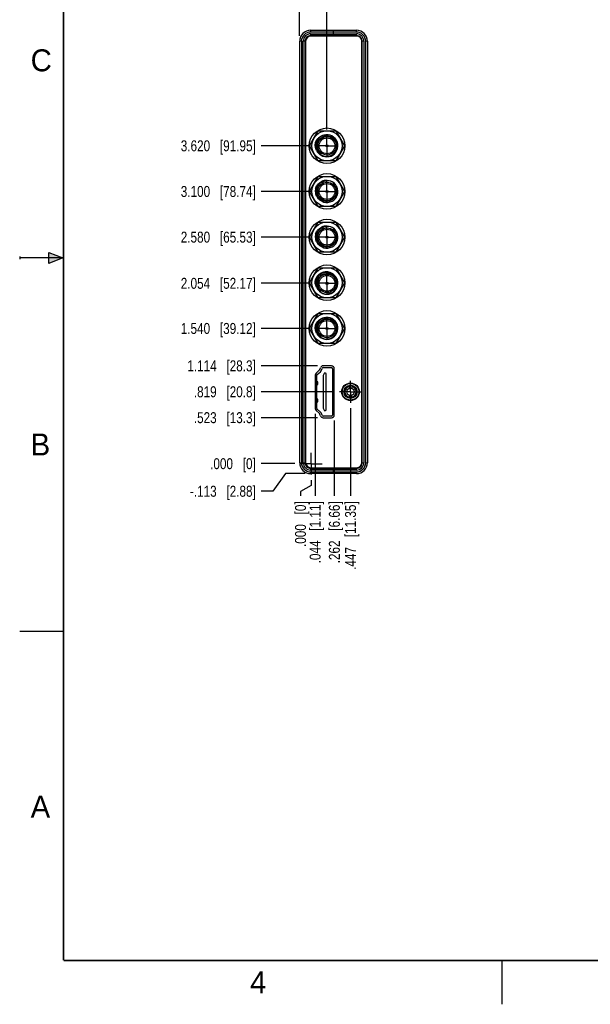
# Model space of a CAD drawing. Header units: inches. Extents: x 0 to 22, y 0 to 17.
# Tile 1 of 42: x 0 to 6.5, y 0 to 11.2. Entities that reach past the tile are written whole.
import ezdxf

# ---------------------------------------------------------------- set-up
doc = ezdxf.new("R2010")
doc.units = ezdxf.units.IN
doc.header["$LTSCALE"] = 1.21
doc.header["$MEASUREMENT"] = 0
doc.linetypes.add('CENTER', pattern=[0.6, 0.375, -0.075, 0.075, -0.075])
doc.layers.get('0').update_dxf_attribs({"linetype": 'CONTINUOUS'})
doc.layers.add('DEFAULT_1', color=7, linetype='CENTER')
doc.layers.add('DIMENSIONS', color=7, linetype='CONTINUOUS')
doc.styles.get("Standard").update_dxf_attribs({"font": 'txt', "width": 0.8})
doc.styles.add('TEXTSTYLE_2', font='txt')
doc.dimstyles.new('DIMSTYLE_1', dxfattribs={"dimtxt": 0.125, "dimasz": 0.18, "dimexe": 0.18, "dimexo": 0.0625, "dimgap": 0.09, "dimtad": 0, "dimtih": 1, "dimtoh": 1, "dimdec": 3, "dimzin": 4, "dimdsep": 46, "dimtxsty": 'STANDARD', "dimblk": '_FILLED', "dimblk1": '_FILLED', "dimblk2": '_FILLED', "dimcen": 0.09, "dimadec": 0, "dimazin": 0, "dimtp": 0.01, "dimtm": 0.01, "dimtfac": 1, "dimtdec": 3, "dimtofl": 0, "dimtmove": 0, "dimatfit": 3, "dimldrblk": '_FILLED', "dimfxl": 1, "dimtolj": 1, "dimtzin": 4, "dimarcsym": 0})

# ---------------------------------------------------------------- blocks, each defined once
blk = doc.blocks.new('*D0')
at = {"layer": 'DIMENSIONS', "color": 2, "linetype": 'CONTINUOUS'}
blk.add_line((3.395, 6.68), (2.754, 6.68), dxfattribs=at)
at = {"layer": 'DIMENSIONS', "color": 2, "linetype": 'CONTINUOUS', "insert": (2.691, 6.743), "char_height": 0.125, "width": 1.125, "attachment_point": 3, "line_spacing_factor": 0.9}
blk.add_mtext('.523{\\Ftxt.shx;\\W1.000000;\\H0.125000; }[13.3]', dxfattribs=at)
blk = doc.blocks.new('_FILLED')
at = {"color": 0, "linetype": 'BYBLOCK'}
blk.add_solid([(0, 0), (-1, 0.174), (-1, -0.174)], dxfattribs=at)
blk = doc.blocks.new('*D1')
at = {"layer": 'DIMENSIONS', "color": 2, "linetype": 'CONTINUOUS'}
blk.add_line((3.136, 6.157), (2.754, 6.157), dxfattribs=at)
at = {"layer": 'DIMENSIONS', "color": 2, "linetype": 'CONTINUOUS', "insert": (2.691, 6.219), "char_height": 0.125, "width": 0.825, "attachment_point": 3, "line_spacing_factor": 0.9}
blk.add_mtext('.000{\\Ftxt.shx;\\W1.000000;\\H0.125000; }[0]', dxfattribs=at)
blk = doc.blocks.new('*D2')
at = {"layer": 'DIMENSIONS', "color": 2, "linetype": 'CONTINUOUS'}
blk.add_line((3.395, 7.271), (2.754, 7.271), dxfattribs=at)
at = {"layer": 'DIMENSIONS', "color": 2, "linetype": 'CONTINUOUS', "insert": (2.691, 7.333), "char_height": 0.125, "width": 1.225, "attachment_point": 3, "line_spacing_factor": 0.9}
blk.add_mtext('1.114{\\Ftxt.shx;\\W1.000000;\\H0.125000; }[28.3]', dxfattribs=at)
blk = doc.blocks.new('*D3')
at = {"layer": 'DIMENSIONS', "color": 2, "linetype": 'CONTINUOUS'}
blk.add_line((3.583, 6.975), (2.754, 6.975), dxfattribs=at)
at = {"layer": 'DIMENSIONS', "color": 2, "linetype": 'CONTINUOUS', "insert": (2.691, 7.038), "char_height": 0.125, "width": 1.125, "attachment_point": 3, "line_spacing_factor": 0.9}
blk.add_mtext('.819{\\Ftxt.shx;\\W1.000000;\\H0.125000; }[20.8]', dxfattribs=at)
blk = doc.blocks.new('*D4')
at = {"layer": 'DIMENSIONS', "color": 2, "linetype": 'CONTINUOUS'}
for p, q in [((3.028, 6.043), (2.886, 5.843)), ((3.254, 6.043), (3.028, 6.043)), ((2.886, 5.843), (2.754, 5.843))]:
    blk.add_line(p, q, dxfattribs=at)
at = {"layer": 'DIMENSIONS', "color": 2, "linetype": 'CONTINUOUS', "insert": (2.691, 5.905), "char_height": 0.125, "width": 1.225, "attachment_point": 3, "line_spacing_factor": 0.9}
blk.add_mtext('-.113{\\Ftxt.shx;\\W1.000000;\\H0.125000; }[2.88]', dxfattribs=at)
blk = doc.blocks.new('*D5')
at = {"layer": 'DIMENSIONS', "color": 2, "linetype": 'CONTINUOUS'}
blk.add_line((3.315, 7.697), (2.754, 7.697), dxfattribs=at)
at = {"layer": 'DIMENSIONS', "color": 2, "linetype": 'CONTINUOUS', "insert": (2.691, 7.759), "char_height": 0.125, "width": 1.325, "attachment_point": 3, "line_spacing_factor": 0.9}
blk.add_mtext('1.540{\\Ftxt.shx;\\W1.000000;\\H0.125000; }[39.12]', dxfattribs=at)
blk = doc.blocks.new('*D6')
at = {"layer": 'DIMENSIONS', "color": 2, "linetype": 'CONTINUOUS'}
blk.add_line((3.315, 8.211), (2.754, 8.211), dxfattribs=at)
at = {"layer": 'DIMENSIONS', "color": 2, "linetype": 'CONTINUOUS', "insert": (2.691, 8.273), "char_height": 0.125, "width": 1.325, "attachment_point": 3, "line_spacing_factor": 0.9}
blk.add_mtext('2.054{\\Ftxt.shx;\\W1.000000;\\H0.125000; }[52.17]', dxfattribs=at)
blk = doc.blocks.new('*D7')
at = {"layer": 'DIMENSIONS', "color": 2, "linetype": 'CONTINUOUS'}
blk.add_line((3.315, 8.737), (2.754, 8.737), dxfattribs=at)
at = {"layer": 'DIMENSIONS', "color": 2, "linetype": 'CONTINUOUS', "insert": (2.691, 8.799), "char_height": 0.125, "width": 1.325, "attachment_point": 3, "line_spacing_factor": 0.9}
blk.add_mtext('2.580{\\Ftxt.shx;\\W1.000000;\\H0.125000; }[65.53]', dxfattribs=at)
blk = doc.blocks.new('*D8')
at = {"layer": 'DIMENSIONS', "color": 2, "linetype": 'CONTINUOUS'}
blk.add_line((3.319, 9.257), (2.754, 9.257), dxfattribs=at)
at = {"layer": 'DIMENSIONS', "color": 2, "linetype": 'CONTINUOUS', "insert": (2.691, 9.319), "char_height": 0.125, "width": 1.325, "attachment_point": 3, "line_spacing_factor": 0.9}
blk.add_mtext('3.100{\\Ftxt.shx;\\W1.000000;\\H0.125000; }[78.74]', dxfattribs=at)
blk = doc.blocks.new('*D9')
at = {"layer": 'DIMENSIONS', "color": 2, "linetype": 'CONTINUOUS'}
blk.add_line((3.315, 9.257), (2.754, 9.257), dxfattribs=at)
at = {"layer": 'DIMENSIONS', "color": 2, "linetype": 'CONTINUOUS', "insert": (2.691, 9.319), "char_height": 0.125, "width": 1.325, "attachment_point": 3, "line_spacing_factor": 0.9}
blk.add_mtext('3.100{\\Ftxt.shx;\\W1.000000;\\H0.125000; }[78.74]', dxfattribs=at)
blk = doc.blocks.new('*D10')
at = {"layer": 'DIMENSIONS', "color": 2, "linetype": 'CONTINUOUS'}
blk.add_line((3.315, 9.777), (2.754, 9.777), dxfattribs=at)
at = {"layer": 'DIMENSIONS', "color": 2, "linetype": 'CONTINUOUS', "insert": (2.691, 9.839), "char_height": 0.125, "width": 1.325, "attachment_point": 3, "line_spacing_factor": 0.9}
blk.add_mtext('3.620{\\Ftxt.shx;\\W1.000000;\\H0.125000; }[91.95]', dxfattribs=at)
blk = doc.blocks.new('*D11')
at = {"layer": 'DIMENSIONS', "color": 2, "linetype": 'CONTINUOUS'}
blk.add_line((3.586, 6.649), (3.586, 5.79), dxfattribs=at)
at = {"layer": 'DIMENSIONS', "color": 2, "linetype": 'CONTINUOUS', "insert": (3.524, 5.728), "char_height": 0.125, "width": 1.125, "attachment_point": 3, "rotation": 90, "line_spacing_factor": 0.9}
blk.add_mtext('.262{\\Ftxt.shx;\\W1.000000;\\H0.125000; }[6.66]', dxfattribs=at)
blk = doc.blocks.new('*D12')
at = {"layer": 'DIMENSIONS', "color": 2, "linetype": 'CONTINUOUS'}
for p, q in [((3.324, 5.969), (3.324, 5.91)), ((3.324, 5.91), (3.201, 5.841)), ((3.201, 5.841), (3.201, 5.79))]:
    blk.add_line(p, q, dxfattribs=at)
at = {"layer": 'DIMENSIONS', "color": 2, "linetype": 'CONTINUOUS', "insert": (3.138, 5.728), "char_height": 0.125, "width": 0.825, "attachment_point": 3, "rotation": 90, "line_spacing_factor": 0.9}
blk.add_mtext('.000{\\Ftxt.shx;\\W1.000000;\\H0.125000; }[0]', dxfattribs=at)
blk = doc.blocks.new('*D13')
at = {"layer": 'DIMENSIONS', "color": 2, "linetype": 'CONTINUOUS'}
blk.add_line((3.368, 6.724), (3.368, 5.79), dxfattribs=at)
at = {"layer": 'DIMENSIONS', "color": 2, "linetype": 'CONTINUOUS', "insert": (3.305, 5.728), "char_height": 0.125, "width": 1.125, "attachment_point": 3, "rotation": 90, "line_spacing_factor": 0.9}
blk.add_mtext('.044{\\Ftxt.shx;\\W1.000000;\\H0.125000; }[1.11]', dxfattribs=at)
blk = doc.blocks.new('*D14')
at = {"layer": 'DIMENSIONS', "color": 2, "linetype": 'CONTINUOUS'}
blk.add_line((3.771, 6.788), (3.771, 5.79), dxfattribs=at)
at = {"layer": 'DIMENSIONS', "color": 2, "linetype": 'CONTINUOUS', "insert": (3.708, 5.728), "char_height": 0.125, "width": 1.225, "attachment_point": 3, "rotation": 90, "line_spacing_factor": 0.9}
blk.add_mtext('.447{\\Ftxt.shx;\\W1.000000;\\H0.125000; }[11.35]', dxfattribs=at)
blk = doc.blocks.new('*D15')
at = {"layer": 'DIMENSIONS', "color": 2, "linetype": 'CONTINUOUS'}
blk.add_line((3.502, 9.964), (3.502, 11.486), dxfattribs=at)
at = {"layer": 'DIMENSIONS', "color": 2, "linetype": 'CONTINUOUS', "insert": (3.44, 11.548), "char_height": 0.125, "width": 1.425, "attachment_point": 1, "rotation": 90, "line_spacing_factor": 0.9}
blk.add_mtext('5X .179{\\Ftxt.shx;\\W1.000000;\\H0.125000; }[4.54]', dxfattribs=at)
blk = doc.blocks.new('*D16')
at = {"layer": 'DIMENSIONS', "color": 2, "linetype": 'CONTINUOUS'}
blk.add_line((3.191, 11.03), (3.191, 11.486), dxfattribs=at)
at = {"layer": 'DIMENSIONS', "color": 2, "linetype": 'CONTINUOUS', "insert": (3.129, 11.548), "char_height": 0.125, "width": 1.225, "attachment_point": 1, "rotation": 90, "line_spacing_factor": 0.9}
blk.add_mtext('-.133{\\Ftxt.shx;\\W1.000000;\\H0.125000; }[3.37]', dxfattribs=at)

msp = doc.modelspace()

# ---------------------------------------------------------------- hatches: boundary and pattern name
at = {"linetype": 'CONTINUOUS'}
msp.add_hatch(color=2, dxfattribs=at).paths.add_polyline_path([(0.3337, 8.5625), (0.49, 8.5), (0.3337, 8.4375)])

# ---------------------------------------------------------------- linework, layer by layer
at = {"color": 9, "linetype": 'CONTINUOUS'}
for p, q in [((3.3163, 11.092), (3.3163, 11.072)), ((3.3163, 11.092), (3.5743, 11.092)), ((3.8383, 11.072), (3.3163, 11.072)), ((3.3163, 11.052), (3.3163, 11.032)), ((3.3163, 11.052), (3.8383, 11.052)), ((3.8383, 11.072), (3.8383, 11.092)), ((3.8383, 11.032), (3.8383, 11.052)), ((3.2113, 10.967), (3.1913, 10.967)), ((3.2113, 10.967), (3.2113, 6.1681)), ((3.2313, 6.1681), (3.2313, 10.967)), ((3.2513, 10.967), (3.2313, 10.967)), ((3.9233, 10.967), (3.9033, 10.967)), ((3.9233, 10.967), (3.9233, 6.1681)), ((3.9433, 6.1681), (3.9433, 10.967)), ((3.9633, 10.967), (3.9433, 10.967)), ((3.2593, 10.4646), (3.2513, 10.4646)), ((3.2513, 9.4646), (3.2593, 9.4646)), ((3.2593, 9.0486), (3.2513, 9.0486)), ((3.2513, 8.9446), (3.2593, 8.9446)), ((3.2513, 8.6896), (3.2593, 8.6896)), ((3.2593, 8.5286), (3.2513, 8.5286)), ((3.2513, 7.3535), (3.2593, 7.3535)), ((3.2513, 7.2722), (3.2593, 7.2722)), ((3.9007, 7.224), (3.9033, 7.224)), ((3.3884, 7.059), (3.3884, 7.0871)), ((3.396, 7.0891), (3.396, 7.0569)), ((3.3884, 6.8622), (3.3884, 6.8901)), ((3.396, 6.8923), (3.396, 6.86)), ((3.9033, 6.739), (3.9007, 6.739)), ((3.2593, 6.6769), (3.2513, 6.6769)), ((3.1913, 6.1681), (3.2113, 6.1681)), ((3.2313, 6.1681), (3.2513, 6.1681)), ((3.9033, 6.1681), (3.9233, 6.1681)), ((3.9433, 6.1681), (3.9633, 6.1681)), ((3.3163, 6.1031), (3.5743, 6.1031)), ((3.3163, 6.1031), (3.3163, 6.0831)), ((3.8383, 6.0831), (3.3163, 6.0831)), ((3.3163, 6.0631), (3.8383, 6.0631)), ((3.3163, 6.0631), (3.3163, 6.0431)), ((3.8383, 6.0831), (3.8383, 6.1031)), ((3.8383, 6.0431), (3.8383, 6.0631))]:
    msp.add_line(p, q, dxfattribs=at)
at = {"color": 6, "linetype": 'CONTINUOUS'}
for p, q in [((3.8383, 11.032), (3.3163, 11.032)), ((3.5743, 11.092), (3.8383, 11.092)), ((3.5743, 11.032), (3.5743, 11.024)), ((3.1913, 6.1681), (3.1913, 10.967)), ((3.2513, 10.967), (3.2513, 6.1681)), ((3.9033, 6.1681), (3.9033, 10.967)), ((3.9633, 10.967), (3.9633, 6.1681)), ((3.2513, 10.7505), (3.2593, 10.7505)), ((3.2593, 10.6896), (3.2513, 10.6896)), ((3.2513, 10.5256), (3.2593, 10.5256)), ((3.3037, 9.7766), (3.403, 9.9486)), ((3.403, 9.9486), (3.6016, 9.9486)), ((3.6016, 9.9486), (3.7009, 9.7766)), ((3.403, 9.6046), (3.3037, 9.7766)), ((3.7009, 9.7766), (3.6016, 9.6046)), ((3.6016, 9.6046), (3.403, 9.6046)), ((3.2593, 8.6496), (3.2513, 8.6496)), ((3.3037, 7.6966), (3.403, 7.8686)), ((3.403, 7.8686), (3.6016, 7.8686)), ((3.6016, 7.8686), (3.7009, 7.6966)), ((3.403, 7.5246), (3.3037, 7.6966)), ((3.7009, 7.6966), (3.6016, 7.5246)), ((3.6016, 7.5246), (3.403, 7.5246)), ((3.3914, 7.172), (3.4283, 7.2044)), ((3.4399, 7.2224), (3.4459, 7.2418)), ((3.5548, 7.2699), (3.4572, 7.2699)), ((3.4572, 7.2502), (3.5548, 7.2502)), ((3.4692, 7.1825), (3.4593, 7.1596)), ((3.4868, 7.1872), (3.4765, 7.1872)), ((3.4947, 6.7699), (3.4947, 7.1793)), ((3.5666, 7.2384), (3.5666, 6.7108)), ((3.9007, 7.2865), (3.9033, 7.2865)), ((3.3874, 6.786), (3.3874, 7.1631)), ((3.396, 7.0891), (3.3885, 7.0903)), ((3.3981, 7.0576), (3.3981, 7.0884)), ((3.4593, 7.1596), (3.4593, 6.7895)), ((3.3885, 7.0557), (3.396, 7.0569)), ((3.396, 6.8923), (3.3885, 6.8935)), ((3.3885, 6.8588), (3.396, 6.86)), ((3.3981, 6.8608), (3.3981, 6.8915)), ((3.4283, 6.7447), (3.3914, 6.7772)), ((3.4593, 6.7895), (3.4692, 6.7667)), ((3.4765, 6.762), (3.4868, 6.762)), ((3.4459, 6.7073), (3.4399, 6.7267)), ((3.5548, 6.699), (3.4572, 6.699)), ((3.9033, 6.6765), (3.9007, 6.6765)), ((3.2593, 6.6096), (3.2513, 6.6096)), ((3.2513, 6.4456), (3.2593, 6.4456)), ((3.2593, 6.3847), (3.2513, 6.3847)), ((3.5743, 6.1111), (3.5743, 6.1031)), ((3.5743, 6.1031), (3.8383, 6.1031)), ((3.8383, 6.0431), (3.3163, 6.0431))]:
    msp.add_line(p, q, dxfattribs=at)
at = {"color": 7, "linetype": 'CONTINUOUS'}
for p, q in [((3.8437, 11.024), (3.3163, 11.024)), ((3.5743, 11.092), (3.5743, 11.032)), ((3.2593, 10.967), (3.2593, 6.1681)), ((3.9007, 6.1681), (3.9007, 10.967)), ((3.2593, 10.7272), (3.2513, 10.7275)), ((3.2593, 10.5042), (3.2513, 10.5045)), ((3.4349, 9.6909), (3.4323, 9.6925)), ((3.2593, 9.4249), (3.2513, 9.4247)), ((3.3037, 9.2566), (3.403, 9.4286)), ((3.403, 9.4286), (3.6016, 9.4286)), ((3.6016, 9.4286), (3.7009, 9.2566)), ((3.5697, 9.3423), (3.5723, 9.3407)), ((3.403, 9.0846), (3.3037, 9.2566)), ((3.7009, 9.2566), (3.6016, 9.0846)), ((3.2593, 9.0882), (3.2513, 9.0885)), ((3.6016, 9.0846), (3.403, 9.0846)), ((3.2593, 8.9049), (3.2513, 8.9047)), ((3.3037, 8.7366), (3.403, 8.9086)), ((3.403, 8.9086), (3.6016, 8.9086)), ((3.6016, 8.9086), (3.7009, 8.7366)), ((3.5697, 8.8223), (3.5723, 8.8207)), ((3.2593, 8.6499), (3.2513, 8.6497)), ((3.403, 8.5646), (3.3037, 8.7366)), ((3.7009, 8.7366), (3.6016, 8.5646)), ((3.2593, 8.5682), (3.2513, 8.5685)), ((3.6016, 8.5646), (3.403, 8.5646)), ((3.3037, 8.2166), (3.403, 8.3886)), ((3.403, 8.3886), (3.6016, 8.3886)), ((3.6016, 8.3886), (3.7009, 8.2166)), ((3.403, 8.0446), (3.3037, 8.2166)), ((3.7009, 8.2166), (3.6016, 8.0446)), ((3.4349, 8.1249), (3.4323, 8.1265)), ((3.6016, 8.0446), (3.403, 8.0446)), ((3.4349, 7.6109), (3.4323, 7.6125)), ((3.2593, 7.3138), (3.2513, 7.3136)), ((3.3783, 7.1875), (3.4152, 7.22)), ((3.421, 7.2289), (3.427, 7.2484)), ((3.5546, 7.2706), (3.4571, 7.2706)), ((3.5861, 6.7115), (3.5861, 7.2391)), ((3.3676, 7.1639), (3.3676, 6.7868)), ((3.7571, 7.0491), (3.7571, 7.0161)), ((3.7841, 7.0491), (3.7841, 7.0161)), ((3.7571, 6.9345), (3.7571, 6.9015)), ((3.7841, 6.9015), (3.7841, 6.9345)), ((3.4152, 6.7307), (3.3783, 6.7631)), ((3.2593, 6.6353), (3.2513, 6.6356)), ((3.427, 6.7023), (3.421, 6.7217)), ((3.4571, 6.68), (3.5546, 6.68)), ((3.2593, 6.4079), (3.2513, 6.4077)), ((3.3163, 6.1111), (3.8437, 6.1111)), ((3.5743, 6.1031), (3.5743, 6.0431))]:
    msp.add_line(p, q, dxfattribs=at)
at = {"color": 2, "linetype": 'CONTINUOUS'}
for p, q in [((0.3337, 8.4375), (0.3337, 8.5625)), ((0.3337, 8.5625), (0.49, 8.5)), ((0, 8.515), (0, 8.485)), ((0.49, 8.5), (0, 8.5)), ((0.49, 8.5), (0.3337, 8.4375)), ((0, 4.25), (0.5, 4.25)), ((5.5, 0), (5.5, 0.5))]:
    msp.add_line(p, q, dxfattribs=at)
at = {"color": 7, "linetype": 'CONTINUOUS', "const_width": 0.02}
for points in [[(0.5, 16.5), (0.5, 0.5)], [(0.5, 0.5), (21.5, 0.5)]]:
    msp.add_lwpolyline(points, dxfattribs=at)
at = {"color": 6, "linetype": 'CONTINUOUS'}
for centre, radius in [((3.5023, 9.7766), 0.203), ((3.5023, 9.7766), 0.172), ((3.5023, 9.2566), 0.203), ((3.5023, 8.7366), 0.203), ((3.5023, 8.2166), 0.203), ((3.5023, 7.6966), 0.203), ((3.5023, 7.6966), 0.172)]:
    msp.add_circle(centre, radius, dxfattribs=at)
at = {"color": 7, "linetype": 'CONTINUOUS'}
for centre, radius in [((3.5023, 9.7766), 0.1052), ((3.5023, 9.7766), 0.09), ((3.5023, 9.7766), 0.012), ((3.5023, 9.7766), 0.01), ((3.5023, 9.2566), 0.172), ((3.5023, 9.2566), 0.1052), ((3.5023, 9.2566), 0.09), ((3.5023, 9.2566), 0.012), ((3.5023, 9.2566), 0.01), ((3.5023, 8.7366), 0.172), ((3.5023, 8.7366), 0.1052), ((3.5023, 8.7366), 0.09), ((3.5023, 8.7366), 0.012), ((3.5023, 8.7366), 0.01), ((3.5023, 8.2166), 0.172), ((3.5023, 8.2106), 0.1052), ((3.5023, 8.2106), 0.09), ((3.5023, 8.2106), 0.012), ((3.5023, 8.2106), 0.01), ((3.5023, 7.6966), 0.1052), ((3.5023, 7.6966), 0.09), ((3.5023, 7.6966), 0.012), ((3.5023, 7.6966), 0.01), ((3.7706, 6.9753), 0.1), ((3.7706, 6.9753), 0.095), ((3.7706, 6.9753), 0.075), ((3.7706, 6.9753), 0.043)]:
    msp.add_circle(centre, radius, dxfattribs=at)
at = {"color": 6, "linetype": 'CONTINUOUS'}
for centre, radius, start, end in [((3.3163, 10.967), 0.125, 90, 180), ((3.3163, 10.967), 0.065, 90, 180), ((3.4946, 9.7766), 0.1259, 86.47701, 87.99214), ((3.4991, 9.7695), 0.1347, 143.96572, 159.90362), ((3.5043, 9.7753), 0.1378, 144.6567, 147.18272), ((3.4977, 9.7705), 0.133, 141.22183, 143.94561), ((3.4984, 9.7831), 0.1293, 208.3331, 214.62372), ((3.4976, 9.7826), 0.1284, 214.63804, 220.47527), ((3.4963, 9.7814), 0.1266, 220.42702, 239.1093), ((3.4991, 7.6895), 0.1347, 143.96572, 159.90362), ((3.5043, 7.6953), 0.1378, 144.6567, 147.18272), ((3.4977, 7.6905), 0.133, 141.22183, 143.94561), ((3.4946, 7.6966), 0.1259, 86.47701, 87.99214), ((3.4984, 7.7031), 0.1293, 208.3331, 214.62372), ((3.4976, 7.7026), 0.1284, 214.63804, 220.47527), ((3.4963, 7.7014), 0.1266, 220.42702, 239.1093), ((3.4023, 7.234), 0.0394, 311.34778, 342.89727), ((3.4572, 7.2384), 0.0118, 90, 162.89727), ((3.4765, 7.1793), 0.00787, 90, 156.42182), ((3.4868, 7.1793), 0.00787, 0, 90), ((3.5548, 7.2384), 0.0118, 0, 90), ((3.3992, 7.1631), 0.0118, 131.34778, 180), ((3.3992, 6.786), 0.0118, 180, 228.65222), ((3.4023, 6.7152), 0.0394, 17.10273, 48.65222), ((3.4765, 6.7699), 0.00787, 203.57818, 270), ((3.4868, 6.7699), 0.00787, 270, 360), ((3.4572, 6.7108), 0.0118, 197.10273, 270), ((3.5548, 6.7108), 0.0118, 270, 360), ((3.3163, 6.1681), 0.125, 180, 270), ((3.3163, 6.1681), 0.065, 180, 270), ((3.8383, 6.1681), 0.125, 270, 360)]:
    msp.add_arc(centre, radius, start, end, dxfattribs=at)
at = {"color": 9, "linetype": 'CONTINUOUS'}
for centre, radius, start, end in [((3.3163, 10.967), 0.105, 90, 180), ((3.3163, 10.967), 0.085, 90, 180), ((3.8383, 10.967), 0.125, 0, 90), ((3.8383, 10.967), 0.105, 0, 90), ((3.8383, 10.967), 0.085, 0, 90), ((3.8383, 10.967), 0.065, 0, 90), ((3.5022, 9.7766), 0.1094, 173.16048, 212.71954), ((3.502, 9.7764), 0.1091, 205.62424, 230.24691), ((3.5026, 9.2568), 0.1091, 25.62424, 50.24691), ((3.5024, 9.2566), 0.1094, 353.16048, 32.71954), ((3.5026, 8.7368), 0.1091, 25.62424, 50.24691), ((3.5024, 8.7366), 0.1094, 353.16048, 32.71954), ((3.5025, 8.2106), 0.1097, 175.3526, 189.47177), ((3.5022, 8.2106), 0.1094, 189.47594, 212.71954), ((3.5019, 8.2104), 0.109, 212.73221, 216.06125), ((3.5022, 8.2105), 0.1093, 216.04243, 230.24691), ((3.5022, 7.6966), 0.1094, 173.16048, 212.71954), ((3.502, 7.6964), 0.1091, 205.62424, 230.24691), ((3.3163, 6.1681), 0.105, 180, 270), ((3.3163, 6.1681), 0.085, 180, 270), ((3.8383, 6.1681), 0.105, 270, 360), ((3.8383, 6.1681), 0.085, 270, 360), ((3.8383, 6.1681), 0.065, 270, 360)]:
    msp.add_arc(centre, radius, start, end, dxfattribs=at)
at = {"color": 7, "linetype": 'CONTINUOUS'}
for centre, radius, start, end in [((3.3163, 10.967), 0.057, 90, 180), ((3.8437, 10.967), 0.057, 0, 90), ((3.5023, 9.7766), 0.125, 215.57129, 204.8914), ((3.5051, 9.7778), 0.1119, 91.42092, 92.01795), ((3.5051, 9.7781), 0.1115, 90.94879, 91.42072), ((3.5036, 9.7869), 0.1204, 166.76228, 169.02991), ((3.5068, 9.7861), 0.1237, 149.82053, 166.70054), ((3.5047, 9.7787), 0.1111, 164.32208, 206.91973), ((3.5035, 9.7791), 0.1099, 146.85896, 164.34458), ((3.5045, 9.7748), 0.115, 39.06323, 41.93141), ((3.5001, 9.7786), 0.1239, 206.18068, 208.00124), ((3.5013, 9.7793), 0.1253, 208.011, 217.08248), ((3.4961, 9.785), 0.1125, 209.65799, 218.27113), ((3.5001, 9.7783), 0.1237, 217.06519, 231.59281), ((3.5064, 9.7796), 0.1131, 206.91057, 216.02736), ((3.4954, 9.7845), 0.1116, 218.28259, 221.73567), ((3.5003, 9.7785), 0.124, 231.58467, 232.97453), ((3.4996, 9.7774), 0.1227, 232.92159, 271.26842), ((3.5023, 9.2566), 0.125, 35.57129, 24.8914), ((3.4953, 9.2531), 0.1294, 100.85788, 115.62009), ((3.4947, 9.2567), 0.1258, 86.63879, 100.87937), ((3.4948, 9.2603), 0.1222, 85.82035, 86.57821), ((3.505, 9.2557), 0.1227, 52.9216, 91.26842), ((3.5043, 9.2546), 0.124, 51.58467, 52.97453), ((3.5045, 9.2548), 0.1237, 37.06519, 51.59281), ((3.4982, 9.2535), 0.1131, 26.91057, 36.02736), ((3.5092, 9.2487), 0.1116, 38.28259, 41.73567), ((3.5085, 9.2482), 0.1125, 29.65799, 38.27113), ((3.5033, 9.2539), 0.1253, 28.011, 37.08248), ((3.5045, 9.2545), 0.1239, 26.18068, 28.00124), ((3.5025, 9.2643), 0.1336, 166.35519, 190.24852), ((3.5007, 9.2641), 0.1318, 190.29939, 197.08678), ((3.5011, 9.254), 0.1099, 326.85896, 344.34458), ((3.4999, 9.2544), 0.1111, 344.32208, 26.91973), ((3.4978, 9.2471), 0.1237, 329.82053, 346.70054), ((3.501, 9.2462), 0.1204, 346.76228, 349.02991), ((3.5001, 9.2584), 0.115, 219.06323, 221.93141), ((3.4958, 9.2606), 0.1257, 239.74813, 240.33783), ((3.4995, 9.2551), 0.1115, 270.94879, 271.42072), ((3.4995, 9.2554), 0.1119, 271.42092, 272.01795), ((3.5023, 8.7366), 0.125, 35.57129, 24.8914), ((3.4953, 8.7331), 0.1294, 100.85788, 115.62009), ((3.4947, 8.7367), 0.1258, 86.63879, 100.87937), ((3.4948, 8.7403), 0.1222, 85.82035, 86.57821), ((3.505, 8.7357), 0.1227, 52.9216, 91.26842), ((3.5025, 8.7443), 0.1336, 166.35519, 190.24852), ((3.5043, 8.7346), 0.124, 51.58467, 52.97453), ((3.5045, 8.7348), 0.1237, 37.06519, 51.59281), ((3.4982, 8.7335), 0.1131, 26.91057, 36.02736), ((3.5092, 8.7287), 0.1116, 38.28259, 41.73567), ((3.5085, 8.7282), 0.1125, 29.65799, 38.27113), ((3.4999, 8.7344), 0.1111, 344.32208, 26.91973), ((3.5033, 8.7339), 0.1253, 28.011, 37.08248), ((3.5045, 8.7345), 0.1239, 26.18068, 28.00124), ((3.5007, 8.7441), 0.1318, 190.29939, 197.08678), ((3.5001, 8.7384), 0.115, 219.06323, 221.93141), ((3.5011, 8.734), 0.1099, 326.85896, 344.34458), ((3.4978, 8.7271), 0.1237, 329.82053, 346.70054), ((3.501, 8.7262), 0.1204, 346.76228, 349.02991), ((3.4958, 8.7406), 0.1257, 239.74813, 240.33783), ((3.4995, 8.7351), 0.1115, 270.94879, 271.42072), ((3.4995, 8.7354), 0.1119, 271.42092, 272.01795), ((3.5023, 8.2106), 0.125, 215.57129, 204.8914), ((3.4946, 8.2173), 0.1252, 91.07765, 96.61507), ((3.4946, 8.2167), 0.1258, 86.38704, 91.0793), ((3.5051, 8.2118), 0.1119, 91.42092, 92.01795), ((3.5051, 8.2121), 0.1115, 90.94879, 91.42072), ((3.4946, 8.2172), 0.1253, 80.60606, 86.38886), ((3.4989, 8.2095), 0.1346, 144.42906, 159.85528), ((3.5036, 8.2209), 0.1204, 166.76228, 169.02991), ((3.5068, 8.2201), 0.1237, 149.82053, 166.70054), ((3.4998, 8.209), 0.1355, 143.13449, 144.46361), ((3.5047, 8.2127), 0.1111, 164.32208, 206.91973), ((3.5035, 8.2131), 0.1099, 146.85896, 164.34458), ((3.5045, 8.2088), 0.115, 39.06323, 41.93141), ((3.4981, 8.223), 0.1291, 206.0524, 219.32229), ((3.5001, 8.2126), 0.1239, 206.18068, 208.00124), ((3.5013, 8.2133), 0.1253, 208.011, 217.08248), ((3.4961, 8.219), 0.1125, 209.65799, 218.27113), ((3.5001, 8.2123), 0.1237, 217.06519, 231.59281), ((3.5064, 8.2136), 0.1131, 206.91057, 216.02736), ((3.4954, 8.2185), 0.1116, 218.28259, 221.73567), ((3.5003, 8.2125), 0.124, 231.58467, 232.97453), ((3.4996, 8.2114), 0.1227, 232.92159, 271.26842), ((3.5023, 7.6966), 0.125, 215.57129, 204.8914), ((3.5068, 7.7061), 0.1237, 149.82053, 166.70054), ((3.5035, 7.6991), 0.1099, 146.85896, 164.34458), ((3.5051, 7.6978), 0.1119, 91.42092, 92.01795), ((3.5051, 7.6981), 0.1115, 90.94879, 91.42072), ((3.5045, 7.6948), 0.115, 39.06323, 41.93141), ((3.5036, 7.7069), 0.1204, 166.76228, 169.02991), ((3.5001, 7.6986), 0.1239, 206.18068, 208.00124), ((3.5013, 7.6993), 0.1253, 208.011, 217.08248), ((3.5047, 7.6987), 0.1111, 164.32208, 206.91973), ((3.4961, 7.705), 0.1125, 209.65799, 218.27113), ((3.5064, 7.6996), 0.1131, 206.91057, 216.02736), ((3.4954, 7.7045), 0.1116, 218.28259, 221.73567), ((3.5001, 7.6983), 0.1237, 217.06519, 231.59281), ((3.5003, 7.6985), 0.124, 231.58467, 232.97453), ((3.4996, 7.6974), 0.1227, 232.92159, 271.26842), ((3.3991, 7.1639), 0.0315, 131.34778, 180), ((3.4022, 7.2347), 0.0197, 311.34778, 342.89727), ((3.4571, 7.2391), 0.0315, 90, 162.89727), ((3.5546, 7.2391), 0.0315, 0, 90), ((3.7706, 6.9753), 0.064, 102.1773, 257.8227), ((3.7706, 6.9753), 0.064, 282.1773, 77.8227), ((3.3991, 6.7868), 0.0315, 180, 228.65222), ((3.4022, 6.7159), 0.0197, 17.10273, 48.65222), ((3.4571, 6.7115), 0.0315, 197.10273, 270), ((3.5546, 6.7115), 0.0315, 270, 360), ((3.3163, 6.1681), 0.057, 180, 270), ((3.8437, 6.1681), 0.057, 270, 360)]:
    msp.add_arc(centre, radius, start, end, dxfattribs=at)
at = {"color": 6, "linetype": 'CONTINUOUS'}
for centre, ratio, start_param, end_param in [((3.3587, 7.0884), 0.0537995, -0.715585, 0.3316155), ((3.3587, 7.0576), 0.0537995, 5.9515698, 6.9987703), ((3.3587, 6.8915), 0.0570037, -0.715585, 0.3316155), ((3.3587, 6.8608), 0.0570037, 5.9515698, 6.9987703)]:
    msp.add_ellipse(centre, major_axis=(0.0394, 0), ratio=ratio, start_param=start_param, end_param=end_param, dxfattribs=at)
for points, knots in [([(3.394, 9.8538), (3.3972, 9.8577), (3.4039, 9.8651), (3.4151, 9.8751), (3.4274, 9.8837), (3.4407, 9.8908), (3.4546, 9.8963), (3.4691, 9.9002), (3.484, 9.9024), (3.494, 9.9026), (3.499, 9.9024)], [0, 0, 0, 0, 0.1250168, 0.2499765, 0.3749604, 0.4999738, 0.6249927, 0.7500051, 0.8749974, 1, 1, 1, 1]), ([(3.3846, 9.7217), (3.3807, 9.7289), (3.3744, 9.7438), (3.37, 9.7636), (3.3687, 9.7798), (3.3689, 9.7959), (3.3707, 9.808), (3.3726, 9.8158)], [0, 0, 0, 0, 0.2499231, 0.4998196, 0.624977, 0.7502007, 1, 1, 1, 1]), ([(3.3726, 9.8158), (3.3744, 9.8218), (3.379, 9.8336), (3.3851, 9.8447), (3.3885, 9.85)], [0, 0, 0, 0, 0.4994059, 1, 1, 1, 1]), ([(3.3726, 7.7358), (3.3744, 7.7418), (3.379, 7.7536), (3.3851, 7.7647), (3.3885, 7.77)], [0, 0, 0, 0, 0.4994059, 1, 1, 1, 1]), ([(3.394, 7.7738), (3.3972, 7.7777), (3.4039, 7.7851), (3.4151, 7.7951), (3.4274, 7.8037), (3.4407, 7.8108), (3.4546, 7.8163), (3.4691, 7.8202), (3.484, 7.8224), (3.494, 7.8226), (3.499, 7.8224)], [0, 0, 0, 0, 0.1250168, 0.2499765, 0.3749604, 0.4999738, 0.6249927, 0.7500051, 0.8749974, 1, 1, 1, 1]), ([(3.3846, 7.6417), (3.3807, 7.6489), (3.3744, 7.6638), (3.37, 7.6836), (3.3687, 7.6998), (3.3689, 7.7159), (3.3707, 7.728), (3.3726, 7.7358)], [0, 0, 0, 0, 0.2499231, 0.4998196, 0.624977, 0.7502007, 1, 1, 1, 1])]:
    msp.add_open_spline(points, degree=3, knots=knots, dxfattribs=at)
at = {"color": 7, "linetype": 'CONTINUOUS'}
for points, knots in [([(3.4115, 9.8392), (3.4139, 9.8429), (3.4193, 9.8501), (3.4315, 9.863), (3.4497, 9.8762), (3.4745, 9.8865), (3.4923, 9.8892), (3.5011, 9.8896)], [0, 0, 0, 0, 0.1251614, 0.250302, 0.500185, 0.7500809, 1, 1, 1, 1]), ([(3.5032, 9.8896), (3.5113, 9.8897), (3.5236, 9.8886), (3.5394, 9.8845), (3.5508, 9.8802), (3.5618, 9.8747), (3.5754, 9.8659), (3.5846, 9.8577), (3.59, 9.8516)], [0, 0, 0, 0, 0.2497565, 0.374957, 0.5000544, 0.6251076, 0.7501688, 1, 1, 1, 1]), ([(3.3854, 9.8098), (3.3841, 9.803), (3.383, 9.7926), (3.3834, 9.7788), (3.3849, 9.765), (3.3892, 9.7481), (3.395, 9.7354), (3.3984, 9.7293)], [0, 0, 0, 0, 0.2500117, 0.3750891, 0.5001972, 0.7501504, 1, 1, 1, 1]), ([(3.5938, 9.8472), (3.5972, 9.843), (3.6036, 9.8339), (3.611, 9.8191), (3.6163, 9.8034), (3.6194, 9.7871), (3.6201, 9.7705), (3.6185, 9.754), (3.6146, 9.7379), (3.6084, 9.7225), (3.6002, 9.7081), (3.5901, 9.695), (3.5783, 9.6834), (3.565, 9.6735), (3.5505, 9.6655), (3.5298, 9.6577), (3.5133, 9.655), (3.5023, 9.6548)], [0, 0, 0, 0, 0.0625182, 0.1250341, 0.1875528, 0.2500692, 0.3125867, 0.3751031, 0.4376222, 0.5001398, 0.5626577, 0.6251769, 0.6876989, 0.7502112, 0.812715, 0.875256, 1, 1, 1, 1]), ([(3.4121, 9.7102), (3.4136, 9.7085), (3.4198, 9.702), (3.4268, 9.6962), (3.4323, 9.6925)], [0, 0, 0, 0, 0.2506644, 1, 1, 1, 1]), ([(3.415, 9.7131), (3.4157, 9.7121), (3.4172, 9.7101), (3.4196, 9.7072), (3.422, 9.7043), (3.4241, 9.702), (3.4259, 9.7002), (3.4272, 9.6989), (3.4285, 9.6976), (3.4296, 9.6965), (3.4305, 9.6956), (3.4312, 9.695), (3.4319, 9.6943), (3.4326, 9.6937), (3.4333, 9.6931), (3.434, 9.6924), (3.4345, 9.6917), (3.4348, 9.6912), (3.4349, 9.6909)], [0, 0, 0, 0, 0.1254027, 0.2508041, 0.3762021, 0.5015966, 0.5642916, 0.6269796, 0.6896768, 0.7523607, 0.7836656, 0.8149684, 0.8463424, 0.877845, 0.9092346, 0.9402648, 0.9707675, 1, 1, 1, 1]), ([(3.3726, 9.2958), (3.3755, 9.3038), (3.3811, 9.3154), (3.3906, 9.3296), (3.3986, 9.3395), (3.4076, 9.3486), (3.4207, 9.3595), (3.4317, 9.3662), (3.4394, 9.3698)], [0, 0, 0, 0, 0.2497641, 0.3749603, 0.5000669, 0.6250948, 0.7501269, 1, 1, 1, 1]), ([(3.4108, 9.1859), (3.4074, 9.1902), (3.401, 9.1993), (3.3936, 9.2141), (3.3883, 9.2298), (3.3852, 9.2461), (3.3845, 9.2626), (3.3861, 9.2791), (3.39, 9.2952), (3.3962, 9.3106), (3.4044, 9.3251), (3.4145, 9.3382), (3.4263, 9.3498), (3.4396, 9.3597), (3.4542, 9.3676), (3.4748, 9.3755), (3.4913, 9.3781), (3.5023, 9.3784)], [0, 0, 0, 0, 0.0625182, 0.1250341, 0.1875528, 0.2500692, 0.3125867, 0.3751031, 0.4376222, 0.5001398, 0.5626577, 0.6251769, 0.6876989, 0.7502112, 0.812715, 0.875256, 1, 1, 1, 1]), ([(3.5896, 9.32), (3.5889, 9.3211), (3.5874, 9.3231), (3.585, 9.326), (3.5826, 9.3288), (3.5805, 9.3311), (3.5788, 9.3329), (3.5774, 9.3343), (3.5761, 9.3356), (3.575, 9.3367), (3.5741, 9.3376), (3.5734, 9.3382), (3.5727, 9.3388), (3.572, 9.3394), (3.5713, 9.3401), (3.5706, 9.3407), (3.5701, 9.3415), (3.5698, 9.342), (3.5697, 9.3423)], [0, 0, 0, 0, 0.1254027, 0.2508041, 0.3762021, 0.5015966, 0.5642916, 0.6269796, 0.6896768, 0.7523607, 0.7836656, 0.8149684, 0.8463424, 0.877845, 0.9092346, 0.9402648, 0.9707675, 1, 1, 1, 1]), ([(3.5925, 9.323), (3.591, 9.3247), (3.5848, 9.3312), (3.5778, 9.3369), (3.5723, 9.3407)], [0, 0, 0, 0, 0.2506644, 1, 1, 1, 1]), ([(3.4325, 9.1521), (3.4256, 9.1561), (3.4126, 9.1654), (3.3988, 9.1799), (3.3896, 9.1929), (3.3816, 9.2066), (3.377, 9.2178), (3.3747, 9.2254)], [0, 0, 0, 0, 0.2499296, 0.4998575, 0.6249634, 0.7500635, 1, 1, 1, 1]), ([(3.6192, 9.2233), (3.6205, 9.2301), (3.6216, 9.2405), (3.6212, 9.2544), (3.6197, 9.2682), (3.6154, 9.2851), (3.6097, 9.2978), (3.6062, 9.3038)], [0, 0, 0, 0, 0.2500117, 0.3750891, 0.5001972, 0.7501504, 1, 1, 1, 1]), ([(3.5014, 9.1436), (3.4933, 9.1434), (3.481, 9.1445), (3.4652, 9.1486), (3.4538, 9.1529), (3.4428, 9.1584), (3.4292, 9.1673), (3.42, 9.1755), (3.4146, 9.1816)], [0, 0, 0, 0, 0.2497565, 0.374957, 0.5000544, 0.6251076, 0.7501688, 1, 1, 1, 1]), ([(3.5931, 9.1939), (3.5907, 9.1902), (3.5853, 9.1831), (3.5731, 9.1701), (3.5549, 9.1569), (3.5301, 9.1467), (3.5123, 9.1439), (3.5035, 9.1436)], [0, 0, 0, 0, 0.1251614, 0.250302, 0.500185, 0.7500809, 1, 1, 1, 1]), ([(3.4108, 8.6659), (3.4074, 8.6702), (3.401, 8.6793), (3.3936, 8.6941), (3.3883, 8.7098), (3.3852, 8.7261), (3.3845, 8.7426), (3.3861, 8.7591), (3.39, 8.7752), (3.3962, 8.7906), (3.4044, 8.8051), (3.4145, 8.8182), (3.4263, 8.8298), (3.4396, 8.8397), (3.4542, 8.8476), (3.4748, 8.8555), (3.4913, 8.8581), (3.5023, 8.8584)], [0, 0, 0, 0, 0.0625182, 0.1250341, 0.1875528, 0.2500692, 0.3125867, 0.3751031, 0.4376222, 0.5001398, 0.5626577, 0.6251769, 0.6876989, 0.7502112, 0.812715, 0.875256, 1, 1, 1, 1]), ([(3.3726, 8.7758), (3.3755, 8.7838), (3.3811, 8.7954), (3.3906, 8.8096), (3.3986, 8.8195), (3.4076, 8.8286), (3.4207, 8.8395), (3.4317, 8.8462), (3.4394, 8.8498)], [0, 0, 0, 0, 0.2497641, 0.3749603, 0.5000669, 0.6250948, 0.7501269, 1, 1, 1, 1]), ([(3.5896, 8.8), (3.5889, 8.8011), (3.5874, 8.8031), (3.585, 8.806), (3.5826, 8.8088), (3.5805, 8.8111), (3.5788, 8.8129), (3.5774, 8.8143), (3.5761, 8.8156), (3.575, 8.8167), (3.5741, 8.8176), (3.5734, 8.8182), (3.5727, 8.8188), (3.572, 8.8194), (3.5713, 8.8201), (3.5706, 8.8207), (3.5701, 8.8215), (3.5698, 8.822), (3.5697, 8.8223)], [0, 0, 0, 0, 0.1254027, 0.2508041, 0.3762021, 0.5015966, 0.5642916, 0.6269796, 0.6896768, 0.7523607, 0.7836656, 0.8149684, 0.8463424, 0.877845, 0.9092346, 0.9402648, 0.9707675, 1, 1, 1, 1]), ([(3.5925, 8.803), (3.591, 8.8047), (3.5848, 8.8112), (3.5778, 8.8169), (3.5723, 8.8207)], [0, 0, 0, 0, 0.2506644, 1, 1, 1, 1]), ([(3.6192, 8.7033), (3.6205, 8.7101), (3.6216, 8.7205), (3.6212, 8.7344), (3.6197, 8.7482), (3.6154, 8.7651), (3.6097, 8.7778), (3.6062, 8.7838)], [0, 0, 0, 0, 0.2500117, 0.3750891, 0.5001972, 0.7501504, 1, 1, 1, 1]), ([(3.4325, 8.6321), (3.4256, 8.6361), (3.4126, 8.6454), (3.3988, 8.6599), (3.3896, 8.6729), (3.3816, 8.6866), (3.377, 8.6978), (3.3747, 8.7054)], [0, 0, 0, 0, 0.2499296, 0.4998575, 0.6249634, 0.7500635, 1, 1, 1, 1]), ([(3.5014, 8.6236), (3.4933, 8.6234), (3.481, 8.6245), (3.4652, 8.6286), (3.4538, 8.6329), (3.4428, 8.6384), (3.4292, 8.6473), (3.42, 8.6555), (3.4146, 8.6616)], [0, 0, 0, 0, 0.2497565, 0.374957, 0.5000544, 0.6251076, 0.7501688, 1, 1, 1, 1]), ([(3.5931, 8.6739), (3.5907, 8.6702), (3.5853, 8.6631), (3.5731, 8.6501), (3.5549, 8.6369), (3.5301, 8.6267), (3.5123, 8.6239), (3.5035, 8.6236)], [0, 0, 0, 0, 0.1251614, 0.250302, 0.500185, 0.7500809, 1, 1, 1, 1]), ([(3.3914, 8.2903), (3.3966, 8.2973), (3.4056, 8.3071), (3.4193, 8.3181), (3.4303, 8.3253), (3.4421, 8.3313), (3.4585, 8.3377), (3.4714, 8.3407), (3.4801, 8.3417)], [0, 0, 0, 0, 0.2498781, 0.3748874, 0.4999533, 0.6250684, 0.7501912, 1, 1, 1, 1]), ([(3.4115, 8.2732), (3.4139, 8.2769), (3.4193, 8.2841), (3.4315, 8.297), (3.4497, 8.3102), (3.4745, 8.3205), (3.4923, 8.3232), (3.5011, 8.3236)], [0, 0, 0, 0, 0.1251614, 0.250302, 0.500185, 0.7500809, 1, 1, 1, 1]), ([(3.5032, 8.3236), (3.5113, 8.3237), (3.5236, 8.3226), (3.5394, 8.3185), (3.5508, 8.3142), (3.5618, 8.3087), (3.5754, 8.2999), (3.5846, 8.2917), (3.59, 8.2856)], [0, 0, 0, 0, 0.2497565, 0.374957, 0.5000544, 0.6251076, 0.7501688, 1, 1, 1, 1]), ([(3.5151, 8.3408), (3.5214, 8.3398), (3.5339, 8.3367), (3.5517, 8.3292), (3.5682, 8.3191), (3.5779, 8.3106), (3.5824, 8.3061)], [0, 0, 0, 0, 0.2500173, 0.5000108, 0.7500317, 1, 1, 1, 1]), ([(3.3822, 8.1664), (3.3788, 8.1733), (3.3733, 8.1876), (3.3697, 8.2064), (3.3687, 8.2217), (3.3691, 8.237), (3.3708, 8.2484), (3.3726, 8.2558)], [0, 0, 0, 0, 0.2499543, 0.4998428, 0.6249467, 0.7501116, 1, 1, 1, 1]), ([(3.3854, 8.2438), (3.3841, 8.237), (3.383, 8.2266), (3.3834, 8.2128), (3.3849, 8.199), (3.3892, 8.1821), (3.395, 8.1694), (3.3984, 8.1633)], [0, 0, 0, 0, 0.2500117, 0.3750891, 0.5001972, 0.7501504, 1, 1, 1, 1]), ([(3.5938, 8.2812), (3.5972, 8.277), (3.6036, 8.2679), (3.611, 8.2531), (3.6163, 8.2374), (3.6194, 8.2211), (3.6201, 8.2045), (3.6185, 8.188), (3.6146, 8.1719), (3.6084, 8.1565), (3.6002, 8.1421), (3.5901, 8.129), (3.5783, 8.1174), (3.565, 8.1075), (3.5505, 8.0995), (3.5298, 8.0917), (3.5133, 8.089), (3.5023, 8.0888)], [0, 0, 0, 0, 0.0625182, 0.1250341, 0.1875528, 0.2500692, 0.3125867, 0.3751031, 0.4376222, 0.5001398, 0.5626577, 0.6251769, 0.6876989, 0.7502112, 0.812715, 0.875256, 1, 1, 1, 1]), ([(3.4121, 8.1442), (3.4136, 8.1425), (3.4198, 8.136), (3.4268, 8.1302), (3.4323, 8.1265)], [0, 0, 0, 0, 0.2506644, 1, 1, 1, 1]), ([(3.415, 8.1471), (3.4157, 8.1461), (3.4172, 8.1441), (3.4196, 8.1412), (3.422, 8.1383), (3.4241, 8.136), (3.4259, 8.1342), (3.4272, 8.1329), (3.4285, 8.1316), (3.4296, 8.1305), (3.4305, 8.1296), (3.4312, 8.129), (3.4319, 8.1283), (3.4326, 8.1277), (3.4333, 8.1271), (3.434, 8.1264), (3.4345, 8.1257), (3.4348, 8.1252), (3.4349, 8.1249)], [0, 0, 0, 0, 0.1254027, 0.2508041, 0.3762021, 0.5015966, 0.5642916, 0.6269796, 0.6896768, 0.7523607, 0.7836656, 0.8149684, 0.8463424, 0.877845, 0.9092346, 0.9402648, 0.9707675, 1, 1, 1, 1]), ([(3.4115, 7.7592), (3.4139, 7.7629), (3.4193, 7.7701), (3.4315, 7.783), (3.4497, 7.7962), (3.4745, 7.8065), (3.4923, 7.8092), (3.5011, 7.8096)], [0, 0, 0, 0, 0.1251614, 0.250302, 0.500185, 0.7500809, 1, 1, 1, 1]), ([(3.5938, 7.7672), (3.5972, 7.763), (3.6036, 7.7539), (3.611, 7.7391), (3.6163, 7.7234), (3.6194, 7.7071), (3.6201, 7.6905), (3.6185, 7.674), (3.6146, 7.6579), (3.6084, 7.6425), (3.6002, 7.6281), (3.5901, 7.615), (3.5783, 7.6034), (3.565, 7.5935), (3.5505, 7.5855), (3.5298, 7.5777), (3.5133, 7.575), (3.5023, 7.5748)], [0, 0, 0, 0, 0.0625182, 0.1250341, 0.1875528, 0.2500692, 0.3125867, 0.3751031, 0.4376222, 0.5001398, 0.5626577, 0.6251769, 0.6876989, 0.7502112, 0.812715, 0.875256, 1, 1, 1, 1]), ([(3.5032, 7.8096), (3.5113, 7.8097), (3.5236, 7.8086), (3.5394, 7.8045), (3.5508, 7.8002), (3.5618, 7.7947), (3.5754, 7.7859), (3.5846, 7.7777), (3.59, 7.7716)], [0, 0, 0, 0, 0.2497565, 0.374957, 0.5000544, 0.6251076, 0.7501688, 1, 1, 1, 1]), ([(3.3854, 7.7298), (3.3841, 7.723), (3.383, 7.7126), (3.3834, 7.6988), (3.3849, 7.685), (3.3892, 7.6681), (3.395, 7.6554), (3.3984, 7.6493)], [0, 0, 0, 0, 0.2500117, 0.3750891, 0.5001972, 0.7501504, 1, 1, 1, 1]), ([(3.4121, 7.6302), (3.4136, 7.6285), (3.4198, 7.622), (3.4268, 7.6162), (3.4323, 7.6125)], [0, 0, 0, 0, 0.2506644, 1, 1, 1, 1]), ([(3.415, 7.6331), (3.4157, 7.6321), (3.4172, 7.6301), (3.4196, 7.6272), (3.422, 7.6243), (3.4241, 7.622), (3.4259, 7.6202), (3.4272, 7.6189), (3.4285, 7.6176), (3.4296, 7.6165), (3.4305, 7.6156), (3.4312, 7.615), (3.4319, 7.6143), (3.4326, 7.6137), (3.4333, 7.6131), (3.434, 7.6124), (3.4345, 7.6117), (3.4348, 7.6112), (3.4349, 7.6109)], [0, 0, 0, 0, 0.1254027, 0.2508041, 0.3762021, 0.5015966, 0.5642916, 0.6269796, 0.6896768, 0.7523607, 0.7836656, 0.8149684, 0.8463424, 0.877845, 0.9092346, 0.9402648, 0.9707675, 1, 1, 1, 1])]:
    msp.add_open_spline(points, degree=3, knots=knots, dxfattribs=at)
at = {"layer": 'DEFAULT_1', "color": 7, "linetype": 'CENTER'}
for p, q in [((3.5023, 9.7766), (3.5023, 9.9017)), ((3.5023, 9.7766), (3.3772, 9.7766)), ((3.5023, 9.7766), (3.5023, 9.6515)), ((3.5023, 9.7766), (3.6274, 9.7766)), ((3.5023, 9.2566), (3.5023, 9.3817)), ((3.5023, 9.2566), (3.3772, 9.2566)), ((3.5023, 9.2566), (3.5023, 9.1315)), ((3.5023, 9.2566), (3.6274, 9.2566)), ((3.5023, 8.7366), (3.5023, 8.8617)), ((3.5023, 8.7366), (3.3772, 8.7366)), ((3.5023, 8.7366), (3.5023, 8.6115)), ((3.5023, 8.7366), (3.6274, 8.7366)), ((3.5023, 8.2106), (3.5023, 8.3357)), ((3.5023, 8.2106), (3.3772, 8.2106)), ((3.5023, 8.2106), (3.6274, 8.2106)), ((3.5023, 8.2106), (3.5023, 8.0855)), ((3.5023, 7.6966), (3.5023, 7.8217)), ((3.5023, 7.6966), (3.3772, 7.6966)), ((3.5023, 7.6966), (3.6274, 7.6966)), ((3.5023, 7.6966), (3.5023, 7.5715)), ((3.7706, 6.9753), (3.7706, 7.1004)), ((3.7706, 6.9753), (3.6455, 6.9753)), ((3.7706, 6.9753), (3.8957, 6.9753)), ((3.7706, 6.9753), (3.7706, 6.8502)), ((3.3238, 6.1566), (3.3238, 6.2817)), ((3.3238, 6.1566), (3.1987, 6.1566)), ((3.3238, 6.1566), (3.4489, 6.1566)), ((3.3238, 6.1566), (3.3238, 6.0315))]:
    msp.add_line(p, q, dxfattribs=at)

# ---------------------------------------------------------------- texts
at = {"color": 2, "linetype": 'CONTINUOUS', "char_height": 0.25, "width": 0.25, "attachment_point": 1, "line_spacing_factor": 0.9, "style": 'TEXTSTYLE_2'}
for s, insert in [('C', (0.125, 10.875)), ('B', (0.125, 6.5)), ('A', (0.125, 2.375)), ('4', (2.625, 0.375))]:
    msp.add_mtext(s, dxfattribs=dict(at, insert=insert))

# ---------------------------------------------------------------- dimensions: what is measured, and where the dimension line sits
at = {"layer": 'DIMENSIONS', "color": 2, "linetype": 'CONTINUOUS'}
for feature_location, offset, dtype, origin, text, picture, middle in [((3.5023, 9.96418), (0, 1.52134), 1, (3.32375, 9.90168), '5X <>', '*D15', (3.5023, 12.26053)), ((3.1912517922, 11.0295254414), (0, 0.455999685), 1, (3.3237517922, 10.9670254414), '-<>', '*D16', (3.1912517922, 12.1605251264)), ((3.25375, 6.04314), (-0.5, -0.20017), 0, (3.31625, 6.15658), '-<>', '*D4', (1.87875, 5.84297))]:
    dim = msp.add_ordinate_dim(feature_location=feature_location, offset=offset, dtype=dtype, origin=origin, text=text, dimstyle='DIMSTYLE_1', dxfattribs=at)
    dim.commit()
    dim.dimension.update_dxf_attribs({"geometry": picture, "text_midpoint": middle})
for feature_location, offset, dtype, origin, picture, middle in [((3.3147, 9.7766), (-0.561, 0), 0, (3.3772, 6.1566), '*D10', (1.7288, 9.7766)), ((3.3194, 9.2566), (-0.5656, 0), 0, (3.5023, 6.1566), '*D8', (1.7288, 9.2566)), ((3.3147, 9.2566), (-0.561, 0), 0, (3.3772, 6.1566), '*D9', (1.7288, 9.2566)), ((3.3147, 8.7366), (-0.561, 0), 0, (3.3772, 6.1566), '*D7', (1.7288, 8.7366)), ((3.3147, 8.2106), (-0.561, 0), 0, (3.3772, 6.1566), '*D6', (1.7288, 8.2106)), ((3.3147, 7.6966), (-0.561, 0), 0, (3.3772, 6.1566), '*D5', (1.7288, 7.6966)), ((3.3946, 7.2706), (-0.6408, 0), 0, (3.4571, 6.1566), '*D2', (1.7788, 7.2706)), ((3.583, 6.9753), (-0.8292, 0), 0, (3.6455, 6.1566), '*D3', (1.8788, 6.9753)), ((3.7706, 6.7877), (0, -0.9976), 1, (3.3238, 6.8502), '*D14', (3.905, 4.8917)), ((3.3946, 6.68), (-0.6408, 0), 0, (3.1987, 6.1566), '*D0', (1.8788, 6.68)), ((3.3676, 6.7243), (0, -0.9341), 1, (3.3238, 6.7868), '*D13', (3.4797, 4.9417)), ((3.5861, 6.649), (0, -0.8589), 1, (3.3238, 6.0315), '*D11', (3.6982, 4.9417)), ((3.1361517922, 6.156581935), (-0.3824000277, 0), 0, (3.1986517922, 6.156581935), '*D1', (2.0287517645, 6.156581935)), ((3.3237517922, 5.968981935), (-0.1230371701, -0.1788171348), 0, (3.3237517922, 6.031481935), '*D12', (3.3127330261, 5.0916656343))]:
    dim = msp.add_ordinate_dim(feature_location=feature_location, offset=offset, dtype=dtype, origin=origin, dimstyle='DIMSTYLE_1', dxfattribs=at)
    dim.commit()
    dim.dimension.update_dxf_attribs({"geometry": picture, "text_midpoint": middle})

doc.saveas('drawing.dxf')
